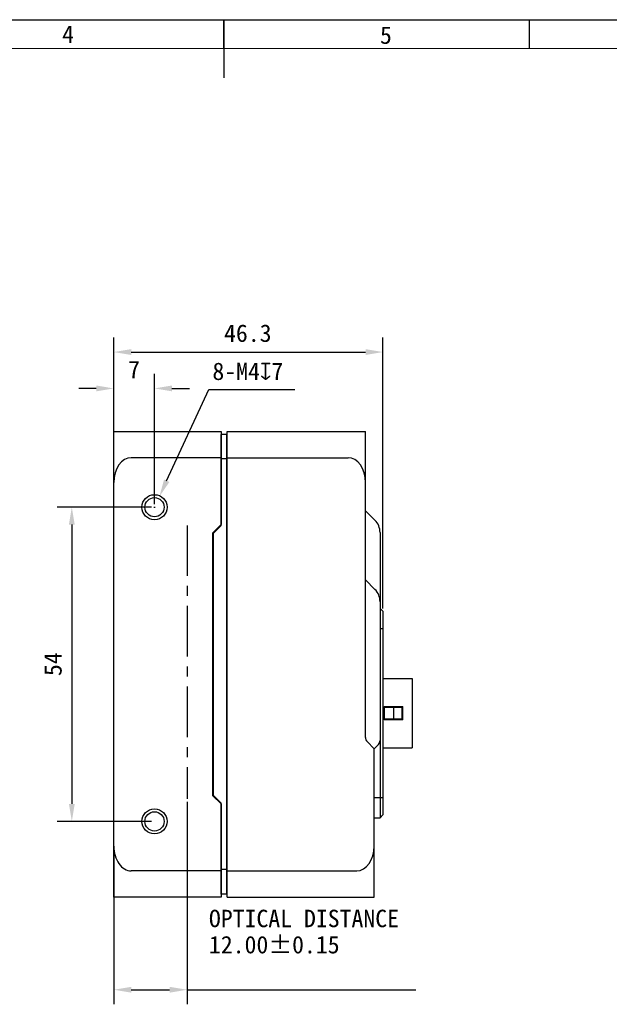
# Model space of a CAD drawing. Header units: millimetres. Extents: x 0 to 420, y 0 to 297.
# Tile 3 of 6: x 175 to 276, y 128 to 297. Entities that reach past the tile are written whole.
import ezdxf

# ---------------------------------------------------------------- set-up
doc = ezdxf.new("R2010")
doc.units = ezdxf.units.MM
doc.header["$LTSCALE"] = 23.1
doc.header["$PDMODE"] = 3
doc.header["$PDSIZE"] = 8
doc.linetypes.add('CENTER', pattern=[0.6, 0.375, -0.075, 0.075, -0.075])
doc.layers.get('0').update_dxf_attribs({"linetype": 'CONTINUOUS'})
doc.layers.get('Defpoints').update_dxf_attribs({"linetype": 'CONTINUOUS'})
doc.layers.add('00_COMPONENTS', color=7, linetype='CONTINUOUS')
doc.layers.add('51__DRAFT_DIMS', color=7, linetype='CONTINUOUS')
doc.styles.get("Standard").update_dxf_attribs({"font": 'simfang.ttf'})
doc.styles.add('TEXTSTYLE_3', font='simfang.ttf')
doc.dimstyles.new('DIMSTYLE_1', dxfattribs={"dimtxt": 3, "dimasz": 3, "dimexe": 2.5, "dimexo": 0.5, "dimgap": 0.75, "dimtad": 1, "dimdsep": 46, "dimtxsty": 'Standard', "dimblk": '_FILLED', "dimblk1": '_FILLED', "dimblk2": '_FILLED', "dimcen": 0.09, "dimclrt": 3, "dimazin": 2, "dimtp": 0.3, "dimtm": 0.3, "dimtfac": 1, "dimtofl": 0, "dimtmove": 0, "dimatfit": 3, "dimldrblk": '_FILLED', "dimfxl": 1, "dimtolj": 1, "dimarcsym": 0})
doc.dimstyles.new('DIMSTYLE_2', dxfattribs={"dimtxt": 3, "dimasz": 3, "dimexe": 2.5, "dimexo": 0.5, "dimtad": 1, "dimdsep": 46, "dimtxsty": 'Standard', "dimblk": '_FILLED', "dimblk1": '_FILLED', "dimblk2": '_FILLED', "dimcen": 0.09, "dimclrt": 3, "dimazin": 2, "dimtp": 0.1, "dimtm": 0.1, "dimtfac": 1, "dimtofl": 0, "dimtmove": 0, "dimatfit": 1, "dimldrblk": '_FILLED', "dimfxl": 1, "dimtolj": 1, "dimarcsym": 0})
doc.dimstyles.new('DIMSTYLE_3', dxfattribs={"dimtxt": 3, "dimasz": 3, "dimexe": 2.5, "dimexo": 0.5, "dimgap": 0.75, "dimtad": 1, "dimdsep": 46, "dimtxsty": 'Standard', "dimblk": '_FILLED', "dimblk1": '_FILLED', "dimblk2": '_FILLED', "dimcen": 0.09, "dimclrt": 3, "dimazin": 2, "dimtp": 0.2, "dimtm": 0.2, "dimtfac": 1, "dimtofl": 0, "dimtmove": 0, "dimatfit": 3, "dimldrblk": '_FILLED', "dimfxl": 1, "dimtolj": 1, "dimarcsym": 0})

# ---------------------------------------------------------------- blocks, each defined once
blk = doc.blocks.new('_FILLED')
at = {"color": 0, "linetype": 'ByBlock'}
blk.add_solid([(0, 0), (-1, 0.167), (-1, -0.167)], dxfattribs=at)
blk = doc.blocks.new('*D12')
at = {"layer": '51__DRAFT_DIMS', "color": 0, "lineweight": -2, "transparency": 16777216}
for p, q in [((191.08, 217.98), (191.08, 242.38)), ((237.33, 195.83), (237.33, 242.38)), ((194.08, 239.88), (234.33, 239.88))]:
    blk.add_line(p, q, dxfattribs=at)
at = {"layer": 'Defpoints', "color": 0, "transparency": 16777216}
for p in [(237.33, 239.88), (191.08, 217.48), (237.33, 195.33)]:
    blk.add_point(p, dxfattribs=at)
at = {"layer": '51__DRAFT_DIMS', "color": 0, "lineweight": -2, "transparency": 16777216, "xscale": 3, "yscale": 3, "zscale": 3, "rotation": 180}
blk.add_blockref('_FILLED', (191.08, 239.88), dxfattribs=at)
at = {"layer": '51__DRAFT_DIMS', "color": 0, "lineweight": -2, "transparency": 16777216, "xscale": 3, "yscale": 3, "zscale": 3}
blk.add_blockref('_FILLED', (237.33, 239.88), dxfattribs=at)
at = {"layer": '51__DRAFT_DIMS', "color": 3, "transparency": 16777216, "insert": (214.11, 244.63), "char_height": 3, "attachment_point": 2, "line_spacing_factor": 0.9}
blk.add_mtext('\\A1;{\\C8;46.3}', dxfattribs=at)
blk = doc.blocks.new('*D13')
at = {"layer": '51__DRAFT_DIMS', "color": 0, "lineweight": -2, "transparency": 16777216}
for p, q in [((200.17, 217.76), (207.41, 233.46)), ((207.41, 233.46), (222.16, 233.46)), ((197.99, 213.22), (198.17, 213.22)), ((198.08, 213.13), (198.08, 213.31))]:
    blk.add_line(p, q, dxfattribs=at)
at = {"layer": 'Defpoints', "color": 0, "transparency": 16777216}
for p in [(198.92, 215.04), (197.24, 211.41)]:
    blk.add_point(p, dxfattribs=at)
at = {"layer": '51__DRAFT_DIMS', "color": 0, "lineweight": -2, "transparency": 16777216, "xscale": 3, "yscale": 3, "zscale": 3, "rotation": 245.2501794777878}
blk.add_blockref('_FILLED', (198.92, 215.04), dxfattribs=at)
at = {"layer": '51__DRAFT_DIMS', "color": 3, "transparency": 16777216, "insert": (208.03, 238.08), "char_height": 3, "attachment_point": 1, "line_spacing_factor": 0.9}
blk.add_mtext('\\A1;{\\C8;8-M4\\fgdt|b0|i0|c134|p2;x\\fFangSong|b0|i0|c134|p49;7}', dxfattribs=at)
blk = doc.blocks.new('*D14')
at = {"layer": '51__DRAFT_DIMS', "color": 0, "lineweight": -2, "transparency": 16777216}
for p, q in [((197.58, 213.22), (181.38, 213.22)), ((183.88, 210.22), (183.88, 162.22)), ((197.58, 159.22), (181.38, 159.22))]:
    blk.add_line(p, q, dxfattribs=at)
at = {"layer": 'Defpoints', "color": 0, "transparency": 16777216}
for p in [(198.08, 213.22), (183.88, 159.22), (198.08, 159.22)]:
    blk.add_point(p, dxfattribs=at)
at = {"layer": '51__DRAFT_DIMS', "color": 0, "lineweight": -2, "transparency": 16777216, "xscale": 3, "yscale": 3, "zscale": 3}
for p, rotation in [((183.88, 213.22), 90), ((183.88, 159.22), 270)]:
    blk.add_blockref('_FILLED', p, dxfattribs=dict(at, rotation=rotation))
at = {"layer": '51__DRAFT_DIMS', "color": 3, "transparency": 16777216, "insert": (179.13, 186.24), "char_height": 3, "attachment_point": 2, "rotation": 90, "line_spacing_factor": 0.9}
blk.add_mtext('\\A1;{\\C8;54}', dxfattribs=at)
blk = doc.blocks.new('*D15')
at = {"layer": '51__DRAFT_DIMS', "color": 0, "lineweight": -2, "transparency": 16777216}
for p, q in [((191.08, 220.87), (191.08, 236.13)), ((198.08, 213.72), (198.08, 236.13)), ((188.08, 233.63), (185.08, 233.63)), ((201.08, 233.63), (204.08, 233.63))]:
    blk.add_line(p, q, dxfattribs=at)
at = {"layer": 'Defpoints', "color": 0, "transparency": 16777216}
for p in [(191.08, 233.63), (191.08, 220.37), (198.08, 213.22)]:
    blk.add_point(p, dxfattribs=at)
at = {"layer": '51__DRAFT_DIMS', "color": 0, "lineweight": -2, "transparency": 16777216, "xscale": 3, "yscale": 3, "zscale": 3}
blk.add_blockref('_FILLED', (191.08, 233.63), dxfattribs=at)
at = {"layer": '51__DRAFT_DIMS', "color": 0, "lineweight": -2, "transparency": 16777216, "xscale": 3, "yscale": 3, "zscale": 3, "rotation": 180}
blk.add_blockref('_FILLED', (198.08, 233.63), dxfattribs=at)
at = {"layer": '51__DRAFT_DIMS', "color": 3, "transparency": 16777216, "insert": (194.58, 238.38), "char_height": 3, "attachment_point": 2, "line_spacing_factor": 0.9}
blk.add_mtext('\\A1;{\\C8;7}', dxfattribs=at)
blk = doc.blocks.new('*D18')
at = {"layer": '51__DRAFT_DIMS', "color": 0, "lineweight": -2, "transparency": 16777216}
for p, q in [((203.68, 162.58), (203.68, 127.79)), ((191.08, 154.46), (191.08, 127.79)), ((194.08, 130.29), (200.68, 130.29)), ((203.68, 130.29), (243, 130.29))]:
    blk.add_line(p, q, dxfattribs=at)
at = {"layer": 'Defpoints', "color": 0, "transparency": 16777216}
for p in [(203.68, 163.08), (191.08, 154.96), (191.08, 130.29)]:
    blk.add_point(p, dxfattribs=at)
at = {"layer": '51__DRAFT_DIMS', "color": 0, "lineweight": -2, "transparency": 16777216, "xscale": 3, "yscale": 3, "zscale": 3, "rotation": 180}
blk.add_blockref('_FILLED', (191.08, 130.29), dxfattribs=at)
at = {"layer": '51__DRAFT_DIMS', "color": 0, "lineweight": -2, "transparency": 16777216, "xscale": 3, "yscale": 3, "zscale": 3}
blk.add_blockref('_FILLED', (203.68, 130.29), dxfattribs=at)
at = {"layer": '51__DRAFT_DIMS', "color": 3, "transparency": 16777216, "insert": (207.43, 144.04), "char_height": 3, "attachment_point": 1, "line_spacing_factor": 0.9}
blk.add_mtext('\\A1;{\\C8;OPTICAL DISTANCE\\P12.00%%P0.15}\\P ', dxfattribs=at)

msp = doc.modelspace()

# ---------------------------------------------------------------- linework, layer by layer
at = {"color": 7}
for p, q in [((0, 297), (420, 297)), ((210, 297), (210, 287)), ((262.496, 291.996), (262.496, 296.996)), ((415, 292), (25, 292.057))]:
    msp.add_line(p, q, dxfattribs=at)
at = {"color": 2}
msp.add_line((209.997, 291.996), (209.997, 296.996), dxfattribs=at)
at = {"color": 8, "linetype": 'CENTER'}
msp.add_line((203.684, 210.101), (203.684, 163.082), dxfattribs=at)
at = {"layer": '00_COMPONENTS', "color": 7}
for p, q in [((191.079, 146.221), (191.079, 226.221)), ((191.079, 226.221), (209.509, 226.221)), ((209.509, 226.221), (209.509, 210.221)), ((209.559, 210.101), (209.559, 225.721)), ((210.509, 225.721), (209.559, 225.721)), ((210.509, 146.721), (210.509, 225.721)), ((210.559, 146.221), (210.559, 226.221)), ((210.559, 226.221), (234.329, 226.221)), ((234.329, 173.636), (234.329, 226.221)), ((209.559, 224.871), (209.509, 224.871)), ((210.559, 224.871), (210.509, 224.871)), ((209.509, 221.721), (194.079, 221.721)), ((210.559, 221.721), (231.329, 221.721)), ((210.509, 221.514), (209.559, 221.514)), ((235.95, 210.99), (234.329, 212.611)), ((208.129, 208.841), (209.509, 210.221)), ((209.559, 210.101), (208.179, 208.721)), ((208.129, 163.601), (208.129, 208.841)), ((208.179, 208.721), (208.179, 163.721)), ((236.829, 208.869), (236.829, 159.831)), ((235.95, 199.1), (234.329, 200.721)), ((237.329, 195.331), (236.829, 195.831)), ((237.329, 195.331), (237.329, 160.331)), ((237.329, 183.781), (242.329, 183.781)), ((242.329, 183.781), (242.329, 171.882)), ((237.529, 178.981), (240.729, 178.981)), ((237.529, 178.981), (237.529, 176.681)), ((237.729, 178.981), (237.729, 178.831)), ((237.729, 178.831), (240.553, 178.831)), ((240.554, 178.831), (240.554, 176.831)), ((240.554, 178.681), (240.729, 178.681)), ((240.554, 178.611), (240.729, 178.611)), ((240.554, 178.011), (240.729, 178.011)), ((240.729, 176.681), (240.729, 178.981)), ((240.729, 176.681), (237.529, 176.681)), ((237.729, 176.831), (240.553, 176.831)), ((237.729, 176.831), (237.729, 176.681)), ((237.729, 176.751), (240.729, 176.751)), ((240.554, 177.031), (240.729, 177.031)), ((235.829, 171.721), (234.622, 172.928)), ((235.829, 171.721), (236.536, 172.428)), ((235.829, 146.221), (235.829, 171.721)), ((237.329, 171.881), (242.329, 171.881)), ((209.509, 162.221), (208.129, 163.601)), ((208.179, 163.721), (209.559, 162.341)), ((209.509, 162.221), (209.509, 146.221)), ((209.559, 146.721), (209.559, 162.341)), ((235.829, 159.831), (236.829, 159.831)), ((237.329, 160.331), (236.829, 159.831)), ((209.509, 150.721), (194.079, 150.721)), ((210.509, 150.928), (209.559, 150.928)), ((210.559, 150.721), (232.829, 150.721)), ((209.559, 147.571), (209.509, 147.571)), ((210.559, 147.571), (210.509, 147.571)), ((209.509, 146.221), (191.079, 146.221)), ((210.509, 146.721), (209.559, 146.721)), ((210.559, 146.221), (235.829, 146.221))]:
    msp.add_line(p, q, dxfattribs=at)
at = {"layer": '00_COMPONENTS', "color": 4}
for p, q in [((237.329, 192.331), (236.829, 192.331)), ((235.829, 163.331), (237.329, 163.331)), ((209.559, 153.766), (209.509, 153.766)), ((210.559, 153.766), (210.509, 153.766)), ((209.559, 149.523), (209.509, 149.523)), ((209.559, 149.421), (209.509, 149.421)), ((209.559, 149.329), (209.509, 149.329)), ((210.559, 149.523), (210.509, 149.523)), ((210.559, 149.329), (210.509, 149.329))]:
    msp.add_line(p, q, dxfattribs=at)
at = {"layer": '00_COMPONENTS', "color": 7}
for centre, radius in [((198.079, 213.221), 2.15), ((198.079, 213.221), 1.65), ((198.079, 159.221), 2.15), ((198.079, 159.221), 1.65)]:
    msp.add_circle(centre, radius, dxfattribs=at)
for centre, radius, start, end in [((233.829, 208.869), 3, 0, 45), ((233.829, 196.979), 3, 0, 45), ((235.329, 173.636), 1, 180, 225), ((235.829, 173.136), 1, 315, 360)]:
    msp.add_arc(centre, radius, start, end, dxfattribs=at)
for centre, start_param, end_param in [((194.079, 217.479), 0, 1.5707963), ((231.329, 217.479), -1.5707963, 0), ((194.079, 154.964), 1.5707963, 3.1415927), ((232.829, 154.964), 3.1415927, 4.712389)]:
    msp.add_ellipse(centre, major_axis=(0, 4.243), ratio=0.7071068, start_param=start_param, end_param=end_param, dxfattribs=at)
for points, knots in [([(239.108, 178.831), (239.11, 178.749), (239.119, 178.415), (239.126, 178.082), (239.126, 177.831)], [0, 0, 0, 0, 0.247986, 1, 1, 1, 1]), ([(239.126, 177.831), (239.126, 177.748), (239.124, 177.414), (239.114, 177.081), (239.108, 176.831)], [0, 0, 0, 0, 0.2514369, 1, 1, 1, 1])]:
    msp.add_open_spline(points, degree=3, knots=knots, dxfattribs=at)

# ---------------------------------------------------------------- texts
at = {"color": 3, "style": 'TEXTSTYLE_3'}
for s, p in [('4', (182.207, 292.981)), ('5', (236.815, 292.843))]:
    msp.add_text(s, height=3, dxfattribs=at).set_placement(p)

# ---------------------------------------------------------------- dimensions: what is measured, and where the dimension line sits
at = {"layer": '51__DRAFT_DIMS', "color": 8}
dim = msp.add_linear_dim(base=(237.329, 239.883), p1=(191.079, 217.479), p2=(237.329, 195.331), text='{\\C8;46.3}', dimstyle='DIMSTYLE_1', dxfattribs=at)
dim.commit()
dim.dimension.update_dxf_attribs({"geometry": '*D12', "text_midpoint": (214.107, 239.883), "dimtype": 160})
for base, p1, p2, angle, text, dimstyle, picture, middle in [((191.079, 233.628), (198.079, 213.221), (191.079, 220.371), 180, '{\\C8;<>}', 'DIMSTYLE_3', '*D15', (194.579, 233.628)), ((183.876, 159.221), (198.079, 213.221), (198.079, 159.221), 270, '{\\C8;<>}', 'DIMSTYLE_1', '*D14', (183.876, 186.242)), ((191.079, 130.288), (203.684, 163.082), (191.079, 154.964), 180, '{\\C8;OPTICAL DISTANCE\\P12.00%%P0.15}\\P ', 'DIMSTYLE_3', '*D18', (224.843, 130.288))]:
    dim = msp.add_linear_dim(base=base, p1=p1, p2=p2, angle=angle, text=text, dimstyle=dimstyle, dxfattribs=at)
    dim.commit()
    dim.dimension.update_dxf_attribs({"geometry": picture, "text_midpoint": middle, "dimtype": 160})
dim = msp.add_diameter_dim_2p(p1=(197.242, 211.405), p2=(198.916, 215.038), text='{\\C8;8-M<>\\fgdt|b0|i0|c134|p2;x\\fFangSong|b0|i0|c134|p49;7}', dimstyle='DIMSTYLE_2', override={"dimtih": 1, "dimtoh": 1, "dimpost": '<>'}, dxfattribs=at)
dim.commit()
dim.dimension.update_dxf_attribs({"geometry": '*D13', "text_midpoint": (215.095, 233.457), "dimtype": 163})

doc.saveas('drawing.dxf')
